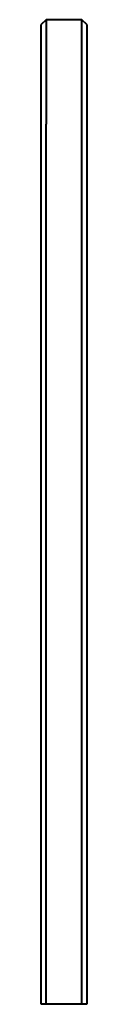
# Model space of a CAD drawing. Header units: millimetres. Extents: x 0 to 37, y 0 to 800.
import ezdxf

# ---------------------------------------------------------------- set-up
doc = ezdxf.new("R2010")
doc.units = ezdxf.units.MM
doc.layers.add('G-PLANOTM', color=6, linetype='Continuous', lineweight=40)

msp = doc.modelspace()

# ---------------------------------------------------------------- linework, layer by layer
at = {"layer": 'G-PLANOTM'}
for p, q in [((3.97, 800), (0, 796.03)), ((0, 772.3), (0, 796.03)), ((16.98, 800), (3.97, 800)), ((3.97, 800), (3.97, 795.84)), ((3.97, 795.84), (3.97, 783.77)), ((33.05, 800), (16.98, 800)), ((37.02, 796.03), (33.05, 800)), ((33.05, 795.84), (33.05, 800)), ((33.05, 783.77), (33.05, 795.84)), ((37.02, 796.03), (37.02, 772.3)), ((3.97, 783.77), (3.97, 741.27)), ((33.05, 741.27), (33.05, 783.77)), ((0, 746.01), (0, 772.3)), ((37.02, 772.3), (37.02, 746.01)), ((0, 715), (0, 746.01)), ((37.02, 746.01), (37.02, 715)), ((3.97, 741.27), (3.97, 715)), ((33.05, 715), (33.05, 741.27)), ((0, 0), (0, 715)), ((3.97, 0), (3.97, 715)), ((33.05, 0), (33.05, 715)), ((37.02, 715), (37.02, 0)), ((3.97, 0), (0, 0)), ((33.05, 0), (3.97, 0)), ((37.02, 0), (33.05, 0))]:
    msp.add_line(p, q, dxfattribs=at)

doc.saveas('drawing.dxf')
